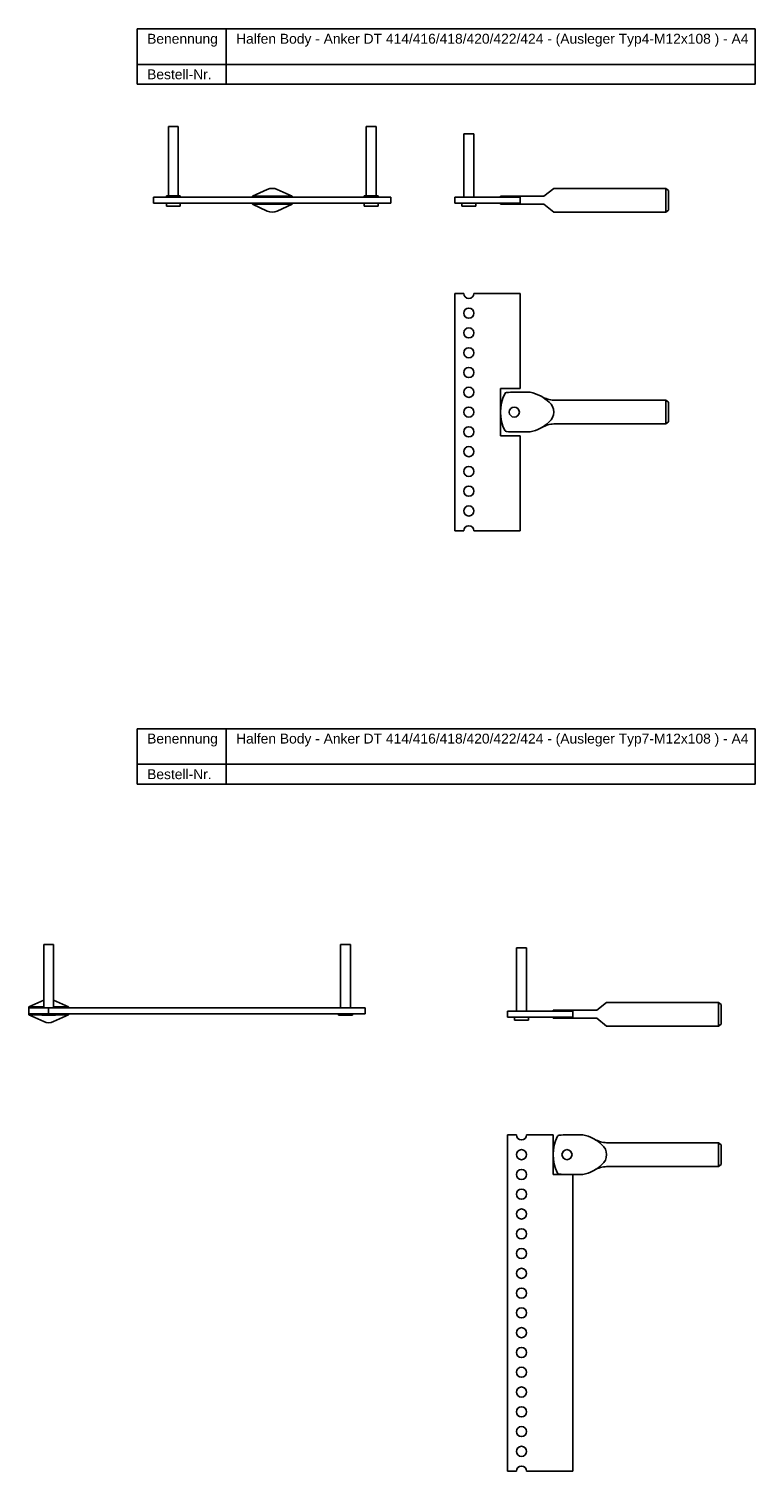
# Model space of a CAD drawing. Header units: millimetres. Extents: x 351 to 1620, y -1209 to 170.
# Tile 2 of 4: x 1215 to 1583, y -1209 to -480. Entities that reach past the tile are written whole.
import ezdxf

# ---------------------------------------------------------------- set-up
doc = ezdxf.new("R2010")
doc.units = ezdxf.units.MM
doc.header["$LTSCALE"] = 10
doc.layers.add('HALFEN', color=2, linetype='Continuous')
doc.styles.add('ARIAL50', font='ARIAL.TTF', dxfattribs={"height": 5})

msp = doc.modelspace()

# ---------------------------------------------------------------- linework, layer by layer
at = {"layer": 'HALFEN'}
for p, q in [((1270.24, -479.82), (1582.53, -479.82)), ((1270.24, -507.82), (1270.24, -479.82)), ((1315.2, -507.82), (1315.2, -479.82)), ((1582.53, -507.82), (1582.53, -479.82)), ((1270.24, -497.82), (1582.53, -497.82)), ((1270.24, -507.82), (1582.53, -507.82)), ((1285.98, -564.27), (1285.98, -529.27)), ((1285.98, -529.27), (1290.98, -529.27)), ((1290.98, -529.27), (1290.98, -564.27)), ((1390.98, -529.27), (1385.98, -529.27)), ((1385.98, -529.27), (1385.98, -564.27)), ((1390.98, -564.27), (1390.98, -529.27)), ((1435.3, -532.97), (1435.3, -564.97)), ((1440.3, -532.97), (1435.3, -532.97)), ((1440.3, -564.97), (1440.3, -532.97)), ((1328.48, -564.47), (1335.97, -561.02)), ((1348.48, -564.47), (1340.99, -561.02)), ((1480.8, -560.47), (1475.8, -564.47)), ((1480.8, -560.47), (1537.4, -560.47)), ((1537.4, -560.47), (1537.4, -572.47)), ((1537.4, -560.47), (1538.8, -561.47)), ((1278.48, -567.97), (1278.48, -564.97)), ((1278.48, -564.97), (1398.48, -564.97)), ((1278.48, -567.97), (1398.48, -567.97)), ((1284.98, -564.97), (1284.98, -564.27)), ((1284.98, -564.27), (1291.98, -564.27)), ((1284.98, -567.97), (1284.98, -569.47)), ((1291.98, -564.27), (1291.98, -564.97)), ((1291.98, -569.47), (1291.98, -567.97)), ((1328.48, -564.97), (1328.48, -564.47)), ((1348.48, -564.47), (1328.48, -564.47)), ((1328.48, -568.47), (1328.48, -567.97)), ((1348.48, -568.47), (1328.48, -568.47)), ((1328.48, -568.47), (1335.97, -571.92)), ((1348.48, -568.47), (1340.99, -571.92)), ((1348.48, -564.97), (1348.48, -564.47)), ((1348.48, -568.47), (1348.48, -567.97)), ((1391.98, -564.27), (1384.98, -564.27)), ((1384.98, -564.27), (1384.98, -564.97)), ((1384.98, -567.97), (1384.98, -569.47)), ((1391.98, -564.97), (1391.98, -564.27)), ((1391.98, -569.47), (1391.98, -567.97)), ((1398.48, -567.97), (1398.48, -564.97)), ((1463.8, -564.97), (1430.8, -564.97)), ((1430.8, -564.97), (1430.8, -567.97)), ((1430.8, -567.97), (1463.8, -567.97)), ((1434.3, -567.97), (1434.3, -569.47)), ((1441.3, -569.47), (1441.3, -567.97)), ((1453.8, -564.47), (1475.8, -564.47)), ((1453.8, -564.47), (1453.8, -564.97)), ((1453.8, -567.97), (1453.8, -568.47)), ((1453.8, -568.47), (1475.8, -568.47)), ((1463.8, -564.97), (1463.8, -567.97)), ((1480.8, -572.47), (1475.8, -568.47)), ((1538.8, -561.47), (1538.8, -571.47)), ((1291.98, -569.47), (1284.98, -569.47)), ((1391.98, -569.47), (1384.98, -569.47)), ((1441.3, -569.47), (1434.3, -569.47)), ((1480.8, -572.47), (1537.4, -572.47)), ((1538.8, -571.47), (1537.4, -572.47)), ((1435.25, -613.56), (1430.8, -613.56)), ((1430.8, -613.56), (1430.8, -733.56)), ((1463.8, -613.56), (1440.35, -613.56)), ((1463.8, -661.56), (1463.8, -613.56)), ((1453.8, -661.56), (1453.8, -685.56)), ((1453.8, -661.56), (1463.8, -661.56)), ((1453.8, -683.56), (1453.8, -663.56)), ((1460.8, -663.56), (1468.8, -663.56)), ((1480.81, -667.56), (1537.4, -667.56)), ((1537.4, -667.56), (1537.4, -679.56)), ((1537.4, -667.56), (1538.8, -668.56)), ((1538.8, -668.56), (1538.8, -678.56)), ((1460.8, -683.56), (1468.8, -683.56)), ((1480.81, -679.56), (1537.4, -679.56)), ((1538.8, -678.56), (1537.4, -679.56)), ((1453.8, -685.56), (1463.8, -685.56)), ((1463.8, -733.56), (1463.8, -685.56)), ((1430.8, -733.56), (1435.25, -733.56)), ((1440.35, -733.56), (1463.8, -733.56)), ((1270.24, -833.63), (1582.53, -833.63)), ((1270.24, -861.63), (1270.24, -833.63)), ((1315.2, -861.63), (1315.2, -833.63)), ((1582.53, -861.63), (1582.53, -833.63)), ((1270.24, -851.63), (1582.53, -851.63)), ((1270.24, -861.63), (1582.53, -861.63)), ((1222.96, -974.76), (1222.96, -942.76)), ((1222.96, -942.76), (1227.96, -942.76)), ((1227.96, -942.76), (1227.96, -974.76)), ((1377.96, -942.76), (1372.96, -942.76)), ((1372.96, -942.76), (1372.96, -974.76)), ((1377.96, -974.76), (1377.96, -942.76)), ((1461.94, -944.48), (1461.94, -976.48)), ((1466.94, -944.48), (1461.94, -944.48)), ((1466.94, -976.48), (1466.94, -944.48)), ((1215.46, -974.26), (1222.95, -970.81)), ((1222.96, -974.26), (1215.46, -974.26)), ((1215.46, -974.26), (1215.46, -974.76)), ((1385.46, -974.76), (1215.46, -974.76)), ((1215.46, -974.76), (1215.46, -977.76)), ((1225.46, -977.76), (1225.46, -974.76)), ((1235.46, -974.26), (1227.96, -974.26)), ((1235.46, -974.26), (1227.97, -970.81)), ((1235.46, -974.26), (1235.46, -974.76)), ((1385.46, -974.76), (1385.46, -977.76)), ((1490.44, -976.48), (1457.44, -976.48)), ((1457.44, -976.48), (1457.44, -979.48)), ((1480.44, -975.98), (1502.44, -975.98)), ((1480.44, -975.98), (1480.44, -976.48)), ((1490.44, -976.48), (1490.44, -979.48)), ((1507.44, -971.98), (1502.44, -975.98)), ((1507.44, -971.98), (1564.04, -971.98)), ((1564.04, -971.98), (1564.04, -983.98)), ((1564.04, -971.98), (1565.44, -972.98)), ((1565.44, -972.98), (1565.44, -982.98)), ((1385.46, -977.76), (1215.46, -977.76)), ((1215.46, -977.76), (1215.46, -978.26)), ((1221.96, -978.26), (1215.46, -978.26)), ((1215.46, -978.26), (1222.95, -981.71)), ((1221.96, -977.76), (1221.96, -978.46)), ((1221.96, -978.46), (1228.96, -978.46)), ((1235.46, -978.26), (1227.97, -981.71)), ((1228.96, -978.46), (1228.96, -977.76)), ((1235.46, -978.26), (1228.96, -978.26)), ((1235.46, -977.76), (1235.46, -978.26)), ((1371.96, -978.46), (1371.96, -977.76)), ((1378.96, -978.46), (1371.96, -978.46)), ((1378.96, -977.76), (1378.96, -978.46)), ((1457.44, -979.48), (1490.44, -979.48)), ((1460.94, -979.48), (1460.94, -980.98)), ((1467.94, -980.98), (1460.94, -980.98)), ((1467.94, -980.98), (1467.94, -979.48)), ((1480.44, -979.48), (1480.44, -979.98)), ((1480.44, -979.98), (1502.44, -979.98)), ((1507.44, -983.98), (1502.44, -979.98)), ((1507.44, -983.98), (1564.04, -983.98)), ((1565.44, -982.98), (1564.04, -983.98)), ((1461.89, -1038.97), (1457.44, -1038.97)), ((1457.44, -1038.97), (1457.44, -1208.97)), ((1480.44, -1038.97), (1466.99, -1038.97)), ((1480.44, -1038.97), (1480.44, -1058.97)), ((1487.44, -1038.97), (1495.44, -1038.97)), ((1507.45, -1042.97), (1564.04, -1042.97)), ((1564.04, -1042.97), (1564.04, -1054.97)), ((1564.04, -1042.97), (1565.44, -1043.97)), ((1565.44, -1043.97), (1565.44, -1053.97)), ((1507.45, -1054.97), (1564.04, -1054.97)), ((1565.44, -1053.97), (1564.04, -1054.97)), ((1480.44, -1058.97), (1490.44, -1058.97)), ((1487.44, -1058.97), (1495.44, -1058.97)), ((1490.44, -1208.97), (1490.44, -1058.97)), ((1457.44, -1208.97), (1461.89, -1208.97)), ((1466.99, -1208.97), (1490.44, -1208.97))]:
    msp.add_line(p, q, dxfattribs=at)
for centre in [(1437.8, -623.56), (1437.8, -633.56), (1437.8, -643.56), (1437.8, -653.56), (1437.8, -663.56), (1437.8, -673.56), (1437.8, -683.56), (1437.8, -693.56), (1437.8, -703.56), (1437.8, -713.56), (1437.8, -723.56), (1464.44, -1048.97), (1464.44, -1058.97), (1464.44, -1068.97), (1464.44, -1078.97), (1464.44, -1088.97), (1464.44, -1098.97), (1464.44, -1108.97), (1464.44, -1118.97), (1464.44, -1128.97), (1464.44, -1138.97), (1464.44, -1148.97), (1464.44, -1158.97), (1464.44, -1168.97), (1464.44, -1178.97), (1464.44, -1188.97), (1464.44, -1198.97)]:
    msp.add_circle(centre, 2.55, dxfattribs=at)
for centre, radius, start, end in [((1288.48, -566.47), 6, 114.62432, 114.72996), ((1288.48, -566.47), 6, 65.27004, 65.37568), ((1338.48, -566.47), 6, 65.27004, 114.72996), ((1388.48, -566.47), 6, 114.62432, 114.72996), ((1388.48, -566.47), 6, 65.27004, 65.37568), ((1338.48, -566.47), 6, 245.27004, 294.72996), ((1437.8, -613.56), 2.55, 180, 0), ((1474.36, -673.56), 20.55, 153.10667, 206.89333), ((1456.92, -664.71), 1, 95.71948, 153.10667), ((1460.14, -696.93), 33.38, 88.87071, 95.71948), ((1465.34, -681.95), 18.71, 45.68888, 79.34138), ((1481.51, -654), 13.57, 240.09537, 267.05052), ((1474.38, -673.56), 6.43, 308.92503, 51.07497), ((1460.8, -673.56), 2.55, 90, 270), ((1460.8, -673.56), 2.55, 270, 90), ((1456.92, -682.4), 1, 206.89333, 264.28052), ((1460.14, -650.18), 33.38, 264.28052, 271.12929), ((1465.34, -665.17), 18.71, 280.65862, 314.31112), ((1481.51, -693.11), 13.57, 92.94948, 119.90463), ((1437.8, -733.56), 2.55, 0, 180), ((1225.46, -976.26), 6, 114.62432, 114.72996), ((1225.46, -976.26), 6, 65.27004, 65.37568), ((1225.46, -976.26), 6, 245.27004, 294.72996), ((1464.44, -1038.97), 2.55, 180, 0), ((1501, -1048.97), 20.55, 153.10667, 206.89333), ((1483.56, -1040.13), 1, 95.71948, 153.10667), ((1486.78, -1072.35), 33.38, 88.87071, 95.71948), ((1491.98, -1057.37), 18.71, 45.68888, 79.34138), ((1508.15, -1029.42), 13.57, 240.09537, 267.05052), ((1487.44, -1048.97), 2.55, 90, 270), ((1487.44, -1048.97), 2.55, 270, 90), ((1501.02, -1048.97), 6.43, 308.92503, 51.07497), ((1491.98, -1040.58), 18.71, 280.65862, 314.31112), ((1508.15, -1068.53), 13.57, 92.94948, 119.90463), ((1483.56, -1057.82), 1, 206.89333, 264.28052), ((1486.78, -1025.6), 33.38, 264.28052, 271.12929), ((1464.44, -1208.97), 2.55, 0, 180)]:
    msp.add_arc(centre, radius, start, end, dxfattribs=at)

# ---------------------------------------------------------------- texts
at = {"layer": 'HALFEN', "style": 'ARIAL50'}
for s, p in [('Benennung', (1275.24, -487.32)), ('Halfen Body - Anker DT 414/416/418/420/422/424 - (Ausleger Typ4-M12x108 ) - A4', (1320.2, -487.32)), ('Bestell-Nr.', (1275.24, -505.32)), ('Benennung', (1275.24, -841.13)), ('Halfen Body - Anker DT 414/416/418/420/422/424 - (Ausleger Typ7-M12x108 ) - A4', (1320.2, -841.13)), ('Bestell-Nr.', (1275.24, -859.13))]:
    msp.add_text(s, height=5, dxfattribs=at).set_placement(p)

doc.saveas('drawing.dxf')
